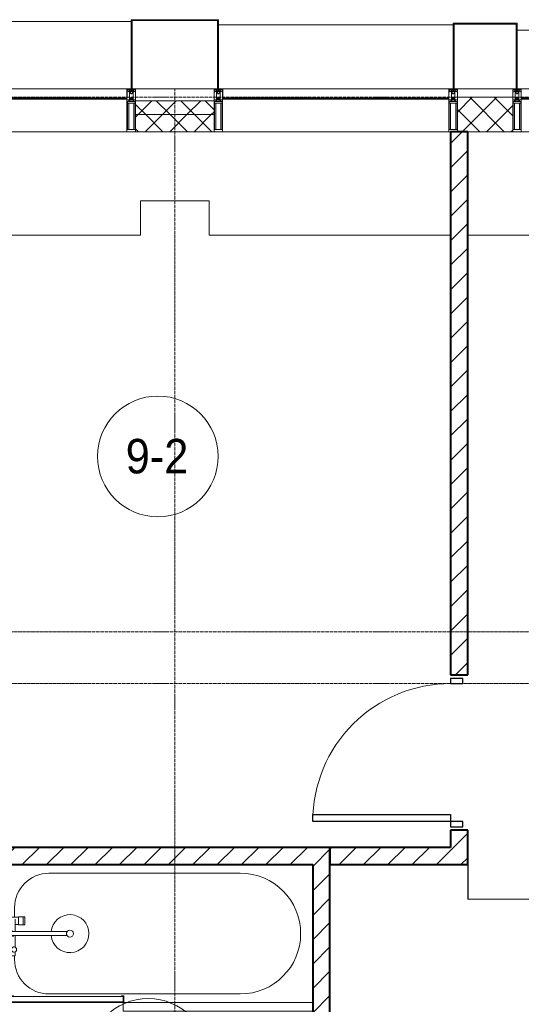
# Model space of a CAD drawing. Header units: millimetres. Extents: x 5617 to 110067, y 7718 to 195801.
# Tile 71 of 81: x 61163 to 64073, y 27840 to 33550. Entities that reach past the tile are written whole.
import ezdxf

# ---------------------------------------------------------------- set-up
doc = ezdxf.new("R2010")
doc.units = ezdxf.units.MM
doc.linetypes.add('ADSK_Линия сетки', pattern=[25, 20, -2.5, 0, -2.5])
doc.linetypes.add('Линия сетки', pattern=[25, 20, -2.5, 0, -2.5])
for name, color, linetype, lineweight in [('Двери', 7, 'Continuous', 18), ('Импосты витража', 7, 'Continuous', 18), ('Колонны', 7, 'Continuous', 18), ('Марки помещений', 7, 'Continuous', 20), ('Мебель', 7, 'Continuous', 18), ('Оси', 7, 'Continuous', 9), ('Панели витража', 7, 'Continuous', 18), ('Перекрытия', 7, 'Continuous', 18), ('Сантехнические приборы', 7, 'Continuous', 18), ('Стены', 7, 'Continuous', 18), ('Стены разрез', 7, 'Continuous', 40), ('Стены штриховка', 7, 'Continuous', 40), ('Элементы узлов', 7, 'Continuous', 18)]:
    doc.layers.add(name, color=color, linetype=linetype, lineweight=lineweight)
doc.styles.add('Arial_3', font='arial.ttf', dxfattribs={"width": 0.9, "height": 200})
pattern_1 = [(45, (0, 0), (-70.71068, 70.71068), [])]
pattern_2 = [(45, (0, 0), (-70.71068, 70.71068), []), (135, (0, 0), (-70.71068, -70.71068), [])]

# ---------------------------------------------------------------- blocks, each defined once
blk = doc.blocks.new('MR_Ванна - Санузел с ванной_1800x800-2638737-МКСС_К4_L14_48_300_')
at = {"layer": 'Сантехнические приборы', "color": 253, "true_color": 0xaaaaaa}
for p, q in [((210, 800.1), (195, 800.1)), ((195, 800.1), (195, 760)), ((210, 795.1), (210, 800.1)), ((210, 800), (885, 800)), ((900, 800), (885, 800)), ((885, 800), (885, 795.1)), ((900, 760), (900, 800)), ((630, 750), (-480, 750)), ((195, 760), (210, 760)), ((200, 765), (200, 795.1)), ((200, 795.1), (210, 795.1)), ((200, 795.1), (200, 765)), ((895, 795.1), (200, 795.1)), ((210, 765), (200, 765)), ((200, 765), (895, 765)), ((210, 760), (210, 765)), ((895, 765), (835, 765)), ((835, 765), (835, 760)), ((835, 760), (900, 760)), ((885, 795.1), (895, 795.1)), ((895, 795.1), (895, 765)), ((895, 765), (895, 795.1)), ((900, 760), (900, 509.8)), ((826.3, 529.1), (858, 529.1)), ((826.3, 505.7), (826.3, 529.1)), ((830, 529.1), (830, 550)), ((858, 529.1), (858, 411.3)), ((826.3, 411.3), (826.3, 478.7)), ((858, 493.3), (866, 493.3)), ((858, 466.4), (858, 493.3)), ((866, 466.4), (858, 466.4)), ((866, 496), (880, 496)), ((866, 464), (866, 496)), ((866, 493.3), (866, 466.4)), ((880, 464), (866, 464)), ((880, 509.8), (900, 509.8)), ((880, 450), (880, 509.8)), ((880, 496), (880, 464)), ((900, 509.8), (900, 450)), ((524.9, 411.3), (880, 411.3)), ((900, 450), (880, 450)), ((880, 411.3), (880, 388.7)), ((900, 450), (900, 360)), ((880, 388.7), (524.9, 388.7)), ((770.9, 301.9), (770.9, 348.9)), ((770.9, 348.9), (780, 348.9)), ((780, 301.9), (780, 348.9)), ((780, 348.9), (807.5, 348.9)), ((780, 348.9), (780, 301.9)), ((807.5, 348.9), (807.5, 301.9)), ((807.5, 303.8), (807.5, 346.6)), ((807.5, 346.6), (826.3, 346.6)), ((826.3, 316.7), (826.3, 388.7)), ((858, 388.7), (858, 316.7)), ((858, 316.7), (858, 343.6)), ((858, 343.6), (866, 343.6)), ((866, 314), (866, 346)), ((866, 346), (880, 346)), ((866, 343.6), (866, 316.7)), ((880, 300.2), (880, 360)), ((880, 360), (900, 360)), ((880, 346), (880, 314)), ((900, 360), (900, 300.2)), ((780, 301.9), (770.9, 301.9)), ((807.5, 301.9), (780, 301.9)), ((858, 303.8), (807.5, 303.8)), ((830, 250), (830, 303.8)), ((858, 316.7), (858, 303.8)), ((866, 316.7), (858, 316.7)), ((880, 314), (866, 314)), ((900, 300.2), (880, 300.2)), ((900, 300.2), (900, 0)), ((-480, 50), (630, 50))]:
    blk.add_line(p, q, dxfattribs=at)
for centre, radius, start, end in [((-480, 400), 350, 90, 270), ((630, 550), 200, 360, 90), ((508.5, 400), 110, 5.916, 354.084), ((832.8, 492.2), 15, 90, 270), ((832.8, 492.2), 15, 244.0483, 115.9517), ((832.8, 492.2), 15, 270, 90), ((508.5, 400), 20, 90, 270), ((508.5, 400), 20, 270, 90), ((508.5, 400), 20, 325.4667, 34.5333), ((843.9, 400), 15.5, 47.0093, 132.9907), ((843.9, 400), 15.5, 227.0093, 312.9907), ((630, 250), 200, 270, 360)]:
    blk.add_arc(centre, radius, start, end, dxfattribs=at)
blk = doc.blocks.new('MR_Зона обслуживания - MR_Зона обслуживания-2638739-МКСС_К4_L14_48_300_')
at = {"layer": 'Мебель', "lineweight": 9}
for p, q in [((550, 50), (-550, 50)), ((-550, 0), (545.1, 0)), ((550, 0.1), (550, 50))]:
    blk.add_line(p, q, dxfattribs=at)
blk = doc.blocks.new('A_DOR_Door - Вн_3_Одинарная_900x2100-3250834-МКСС_К4_L14_48_300_')
at = {"layer": 'Двери', "color": 253, "lineweight": 30, "true_color": 0xaaaaaa}
for p, q in [((-400, 50), (-400, 850)), ((-400, 850), (-360, 850)), ((-400, 50), (-400, 850)), ((-360, 850), (-360, 50)), ((-430, 50), (-430, -20)), ((-400, 50), (-430, 50)), ((-360, 50), (-400, 50)), ((-400, -20), (-400, 50)), ((430, 50), (400, 50)), ((400, 50), (400, -20)), ((430, -20), (430, 50)), ((-430, -20), (-400, -20)), ((400, -20), (430, -20))]:
    blk.add_line(p, q, dxfattribs=at)
at = {"layer": 'Двери', "color": 254, "lineweight": 9, "true_color": 0xd4d4d4}
blk.add_arc((-400, 50), 800, 360, 90, dxfattribs=at)
blk = doc.blocks.new('135_SLK_K4_AR_rvt-1-МКСС_К4_L14_48_300_')
at = {"layer": 'Стены разрез', "lineweight": 9, "true_color": 0xaaaaaa}
h = blk.add_hatch(dxfattribs=at)
h.set_pattern_fill('FP_3', color=253, style=0, pattern_type=2)
h.set_pattern_definition(pattern_1)
h.paths.add_polyline_path([(131250, 28650), (131250, 28850), (131150, 28850), (131150, 28650)])
h.paths.add_polyline_path([(131150, 29750), (131250, 29750), (131250, 32900), (131150, 32900), (131150, 31327.7)])
h = blk.add_hatch(dxfattribs=at)
h.set_pattern_fill('FP_3', color=253, style=0, pattern_type=2)
h.set_pattern_definition(pattern_1)
h.paths.add_polyline_path([(130350, 28650), (130350, 28750), (128500, 28750), (128500, 28650), (130017.4, 28650)])
h = blk.add_hatch(dxfattribs=at)
h.set_pattern_fill('FP_3', color=253, style=0, pattern_type=2)
h.set_pattern_definition(pattern_1)
h.paths.add_polyline_path([(130350, 26350), (130450, 26350), (130450, 26950), (130350, 26950), (130350, 26543.9)])
h.paths.add_polyline_path([(130450, 27750), (130450, 28750), (130350, 28750), (130350, 27750)])
h = blk.add_hatch(dxfattribs=at)
h.set_pattern_fill('FP_3', color=253, style=0, pattern_type=2)
h.set_pattern_definition(pattern_1)
h.paths.add_polyline_path([(130450, 28650), (131150, 28650), (131150, 28750), (130450, 28750)])
at = {"layer": 'Перекрытия', "color": 253, "true_color": 0xaaaaaa}
for p, q in [((129750, 32500), (129350, 32500)), ((129350, 32500), (129350, 32300)), ((129750, 32300), (129750, 32500)), ((129350, 32300), (128000, 32300)), ((131150, 32300), (129750, 32300)), ((132950, 32300), (131250, 32300))]:
    blk.add_line(p, q, dxfattribs=at)
at = {"layer": 'Стены', "color": 253, "true_color": 0xaaaaaa}
for p, q in [((131250.8, 28700), (131250, 28700)), ((131250.8, 28700), (131250.8, 28450.4)), ((131250, 28450.4), (131250, 28650)), ((131250, 28450.4), (131250, 28449.6)), ((132400, 28449.6), (131250, 28449.6)), ((131250.8, 28450.4), (132400, 28450.4))]:
    blk.add_line(p, q, dxfattribs=at)
at = {"layer": 'Стены разрез', "color": 253, "true_color": 0xaaaaaa}
for p, q in [((131250, 32900), (131150, 32900)), ((131150, 32900), (131150, 29750)), ((131250, 29750), (131250, 32900)), ((131150, 29750), (131250, 29750)), ((131250, 28850), (131150, 28850)), ((131150, 28850), (131150, 28750)), ((131250, 28650), (131250, 28850)), ((130350, 28750), (128500, 28750)), ((130450, 28750), (130350, 28750)), ((130450, 27750), (130450, 28750)), ((131150, 28750), (130450, 28750)), ((130450, 28750), (130450, 28650)), ((128500, 28650), (130350, 28650)), ((130350, 28650), (130350, 27750)), ((130450, 28650), (131150, 28650)), ((131150, 28650), (131250, 28650))]:
    blk.add_line(p, q, dxfattribs=at)
at = {"layer": 'Двери', "color": 253, "lineweight": 18, "true_color": 0xaaaaaa, "rotation": 90}
blk.add_blockref('A_DOR_Door - Вн_3_Одинарная_900x2100-3250834-МКСС_К4_L14_48_300_', (131200, 29300), dxfattribs=at)
at = {"layer": 'Мебель', "color": 253, "lineweight": 18, "true_color": 0xaaaaaa, "rotation": 180}
blk.add_blockref('MR_Зона обслуживания - MR_Зона обслуживания-2638739-МКСС_К4_L14_48_300_', (129800, 27850), dxfattribs=at)
at = {"layer": 'Сантехнические приборы', "color": 253, "lineweight": 18, "true_color": 0xaaaaaa, "rotation": 180}
blk.add_blockref('MR_Ванна - Санузел с ванной_1800x800-2638737-МКСС_К4_L14_48_300_', (129450, 28650), dxfattribs=at)
blk = doc.blocks.new('System Panel - A_PAN_Glass-7516243-МКСС_К4_L14_48_300_')
at = {"layer": 'Панели витража', "color": 253, "lineweight": 5, "true_color": 0xaaaaaa}
for p, q in [((656.25, 0), (-656.25, 0)), ((-656.25, 0), (-656.25, -55)), ((656.25, -55), (656.25, 0)), ((-656.25, -55), (656.25, -55))]:
    blk.add_line(p, q, dxfattribs=at)
blk = doc.blocks.new('Rectangular Mullion - 50Wx250H-2623690-МКСС_К4_L14_48_300_')
at = {"layer": 'Элементы узлов', "color": 253, "lineweight": 5, "true_color": 0xaaaaaa}
for p, q in [((-25, 65.2), (-25, 250)), ((-25, 250), (0, 250)), ((-23, 237.3), (0, 237.3)), ((-23, 237.3), (-23, 73.6)), ((-14.9, 84), (-14.9, 237.3)), ((25, 250), (0, 250)), ((23, 237.3), (0, 237.3)), ((14.9, 84), (14.9, 237.3)), ((23, 237.3), (23, 73.6)), ((25, 65.2), (25, 250)), ((-14, 65.2), (-25, 65.2)), ((0, 84), (-23, 84)), ((-0.5, 73.6), (-23, 73.6)), ((-14, 71.3), (-14, 65.2)), ((-10, 71.3), (-14, 71.3)), ((-10, 53), (-10, 71.3)), ((-7, 65.2), (-5.9, 67.3)), ((-7, 65.2), (-7, 54.7)), ((-4.1, 67.3), (-5.9, 67.3)), ((-4.1, 67.3), (-2.9, 65.1)), ((-2.9, 65.1), (-2.9, 54.6)), ((0, 84), (23, 84)), ((0.5, 73.6), (23, 73.6)), ((4.1, 67.3), (2.9, 65.1)), ((2.9, 65.1), (2.9, 54.6)), ((4.1, 67.3), (5.9, 67.3)), ((7, 65.2), (5.9, 67.3)), ((7, 65.2), (7, 54.7)), ((10, 71.3), (14, 71.3)), ((10, 53), (10, 71.3)), ((14, 71.3), (14, 65.2)), ((14, 65.2), (25, 65.2)), ((-23.8, 14.6), (-25, 14.2)), ((-25, 0), (-25, 14.2)), ((-22.3, 17), (-23.8, 17)), ((-23.8, 17), (-23.8, 14.6)), ((-22.5, 10.6), (-23.8, 14.6)), ((-22.5, 10.6), (-23.7, 9.9)), ((-23.7, 1.3), (-23.7, 9.9)), ((-23.7, 1.3), (-11.8, 1.3)), ((-23.2, 10.2), (-22.5, 8)), ((-22.5, 8), (-22.5, 4.5)), ((-21.3, 4.5), (-22.5, 4.5)), ((-22.3, 17), (-22.3, 16)), ((-22.3, 16), (-21.3, 16)), ((-19, 17.6), (-21.3, 16)), ((-21.3, 4.5), (-21.3, 6.5)), ((-21.3, 6.5), (-14.2, 6.5)), ((-18.4, 16.6), (-19, 17.6)), ((-7.4, 16.6), (-18.4, 16.6)), ((-14.2, 6.5), (-14.2, 4.5)), ((-13.2, 4.5), (-14.2, 4.5)), ((-13.2, 4.5), (-12.2, 7.2)), ((-12.7, 7.6), (-11.3, 11.4)), ((-12.7, 7.6), (-11.8, 6.9)), ((-12.2, 9), (-12.2, 14.8)), ((-12.2, 14.8), (0, 14.8)), ((-11.8, 1.3), (-11.8, 6.9)), ((-10.5, 11.2), (-11.3, 11.4)), ((-10.5, 1.5), (-10.5, 11.2)), ((-4.8, 1.5), (-10.5, 1.5)), ((-8.7, 53), (-10, 53)), ((-10, 53), (-10, 17)), ((-10, 17), (-7.5, 17)), ((-8.7, 53), (-7, 54.7)), ((-8.5, 23), (-1.5, 30)), ((-8.5, 18.5), (-8.5, 23)), ((-7.5, 18.5), (-8.5, 18.5)), ((-7.5, 17), (-7.5, 18.5)), ((-7.4, 18), (-7.4, 16.6)), ((-2.6, 18), (-7.4, 18)), ((0, 8), (-4.8, 8)), ((-4.8, 1.5), (-4.8, 8)), ((-1.3, 53), (-2.9, 54.6)), ((-2.6, 18), (-2.6, 16.8)), ((-2.6, 16.8), (0, 16.8)), ((-1.5, 30), (0, 30)), ((0, 53), (-1.3, 53)), ((0, 53), (1.3, 53)), ((1.5, 30), (0, 30)), ((2.6, 16.8), (0, 16.8)), ((0, 14.8), (0, 16.8)), ((0, 14.8), (0, 16.8)), ((12.2, 14.8), (0, 14.8)), ((0, 0), (0, 8)), ((0, 8), (4.8, 8)), ((0, 0), (0, 8)), ((1.3, 53), (2.9, 54.6)), ((8.5, 23), (1.5, 30)), ((2.6, 18), (2.6, 16.8)), ((2.6, 18), (7.4, 18)), ((4.8, 1.5), (4.8, 8)), ((4.8, 1.5), (10.5, 1.5)), ((8.7, 53), (7, 54.7)), ((7.4, 18), (7.4, 16.6)), ((7.4, 16.6), (18.4, 16.6)), ((7.5, 18.5), (8.5, 18.5)), ((7.5, 17), (7.5, 18.5)), ((10, 17), (7.5, 17)), ((8.5, 18.5), (8.5, 23)), ((8.7, 53), (10, 53)), ((10, 53), (10, 17)), ((10.5, 11.2), (11.3, 11.4)), ((10.5, 1.5), (10.5, 11.2)), ((12.7, 7.6), (11.3, 11.4)), ((12.7, 7.6), (11.8, 6.9)), ((11.8, 1.3), (11.8, 6.9)), ((23.7, 1.3), (11.8, 1.3)), ((12.2, 9), (12.2, 14.8)), ((13.2, 4.5), (12.2, 7.2)), ((13.2, 4.5), (14.2, 4.5)), ((21.3, 6.5), (14.2, 6.5)), ((14.2, 6.5), (14.2, 4.5)), ((18.4, 16.6), (19, 17.6)), ((19, 17.6), (21.3, 16)), ((22.3, 16), (21.3, 16)), ((21.3, 4.5), (21.3, 6.5)), ((21.3, 4.5), (22.5, 4.5)), ((22.3, 17), (22.3, 16)), ((22.3, 17), (23.8, 17)), ((22.5, 10.6), (23.8, 14.6)), ((22.5, 10.6), (23.7, 9.9)), ((23.2, 10.2), (22.5, 8)), ((22.5, 8), (22.5, 4.5)), ((23.7, 1.3), (23.7, 9.9)), ((23.8, 17), (23.8, 14.6)), ((23.8, 14.6), (25, 14.2)), ((25, 0), (25, 14.2)), ((-25, 0), (0, 0)), ((25, 0), (0, 0))]:
    blk.add_line(p, q, dxfattribs=at)
for centre, start, end in [((-0.5, 73.1), 360, 90), ((0.5, 73.1), 90, 180)]:
    blk.add_arc(centre, 0.5, start, end, dxfattribs=at)
blk = doc.blocks.new('Rectangular Mullion - R_StandardFrame_50Wx250H-V91-МКСС_К4_L14_48_300_')
at = {"layer": 'Импосты витража', "color": 253, "lineweight": 5, "true_color": 0xaaaaaa}
for p, q in [((-25, 0), (-25, 250)), ((-25, 250), (25, 250)), ((25, 250), (25, 0)), ((0, 0), (-25, 0)), ((25, 0), (5, 0))]:
    blk.add_line(p, q, dxfattribs=at)
blk = doc.blocks.new('Rectangular Mullion - R_StandardFrame_50Wx250H-V92-МКСС_К4_L14_48_300_')
at = {"layer": 'Импосты витража', "color": 253, "lineweight": 5, "true_color": 0xaaaaaa}
for p, q in [((-25, 0), (-25, 250)), ((-25, 250), (25, 250)), ((25, 250), (25, 0)), ((-5, 0), (-25, 0)), ((25, 0), (0, 0))]:
    blk.add_line(p, q, dxfattribs=at)
blk = doc.blocks.new('Rectangular Mullion - R_InvisibleFrame_50Wx250H-V94-МКСС_К4_L14_48_300_')
at = {"layer": 'Импосты витража', "color": 253, "lineweight": 5, "true_color": 0xaaaaaa}
for p, q in [((127960, 33090), (129272.5, 33090)), ((128000, 32900), (129272.5, 32900))]:
    blk.add_line(p, q, dxfattribs=at)
blk = doc.blocks.new('Rectangular Mullion - R_StandardFrame_50Wx250H-5836686-МКСС_К4_L14_48_300_')
at = {"layer": 'Импосты витража', "color": 253, "lineweight": 5, "true_color": 0xaaaaaa}
blk.add_line((100522.5, 33150), (100977.5, 33150), dxfattribs=at)
blk = doc.blocks.new('Rectangular Mullion - R_InvisibleFrame_50Wx250H-5935623-МКСС_К4_L14_48_300_')
at = {"layer": 'Импосты витража', "color": 253, "lineweight": 5, "true_color": 0xaaaaaa}
for p, q in [((99160, 33090), (100472.5, 33090)), ((99160, 32900), (100472.5, 32900))]:
    blk.add_line(p, q, dxfattribs=at)
blk = doc.blocks.new('Rectangular Mullion - R_StandardFrame_50Wx250H-5836679-МКСС_К4_L14_48_300_')
at = {"layer": 'Импосты витража', "color": 253, "lineweight": 5, "true_color": 0xaaaaaa}
blk.add_line((136800, 31560), (136800, 31240), dxfattribs=at)
blk = doc.blocks.new('A_SLK_PAN_Type1 - Прямой тип панели-6538227-МКСС_К4_L14_48_300_')
at = {"layer": 'Колонны', "lineweight": 5}
for p, q in [((-247.5, 0), (-252.5, 0)), ((-252.5, 0), (-252.5, -400)), ((-247.5, -395), (-247.5, 0)), ((247.5, 0), (247.5, -395)), ((252.5, 0), (247.5, 0)), ((252.5, -400), (252.5, 0)), ((247.5, -395), (-247.5, -395)), ((-252.5, -400), (252.5, -400))]:
    blk.add_line(p, q, dxfattribs=at)
blk = doc.blocks.new('A_SLK_PAN_Type1 - Прямой тип панели-6538228-МКСС_К4_L14_48_300_')
at = {"layer": 'Колонны', "lineweight": 5}
for p, q in [((-180, 0), (-185, 0)), ((-185, 0), (-185, -380)), ((-180, -375), (-180, 0)), ((180, 0), (180, -375)), ((185, 0), (180, 0)), ((185, -380), (185, 0)), ((-185, -380), (185, -380)), ((180, -375), (-180, -375))]:
    blk.add_line(p, q, dxfattribs=at)
blk = doc.blocks.new('A_OGR_PAN_Отлив - A_OGR_PAN_Отлив-6266219-МКСС_К4_L14_48_300_')
at = {"layer": 'Колонны', "color": 253, "lineweight": 5, "true_color": 0xaaaaaa}
blk.add_line((681.25, 340), (-681.25, 340), dxfattribs=at)
blk = doc.blocks.new('A_OGR_PAN_Отлив - A_OGR_PAN_Отлив-6265619-МКСС_К4_L14_48_300_')
at = {"layer": 'Колонны', "color": 253, "lineweight": 5, "true_color": 0xaaaaaa}
blk.add_line((681.25, 370), (-681.25, 370), dxfattribs=at)
blk = doc.blocks.new('A_OGR_PAN_Отлив - A_OGR_PAN_Отлив-6265489-МКСС_К4_L14_48_300_')
at = {"layer": 'Колонны', "color": 253, "lineweight": 5, "true_color": 0xaaaaaa}
blk.add_line((681.25, 390), (-681.25, 390), dxfattribs=at)
blk = doc.blocks.new('135_SLK_K4_AR_FCD_rvt-1-МКСС_К4_L14_48_300_')
at = {"layer": 'Стены разрез', "lineweight": 5, "true_color": 0xaaaaaa}
h = blk.add_hatch(dxfattribs=at)
h.set_pattern_fill('FP_4', color=253, style=0, pattern_type=2)
h.set_pattern_definition(pattern_2)
h.paths.add_polyline_path([(129777.5, 33000), (129777.5, 33080), (129322.5, 33080), (129322.5, 33000), (129363.4, 33000)])
h = blk.add_hatch(dxfattribs=at)
h.set_pattern_fill('FP_4', color=253, style=0, pattern_type=2)
h.set_pattern_definition(pattern_2)
h.paths.add_polyline_path([(131510, 32900), (131510, 33100), (131190, 33100), (131190, 32900)])
h = blk.add_hatch(dxfattribs=at)
h.set_pattern_fill('FP_4', color=253, style=0, pattern_type=2)
h.set_pattern_definition(pattern_2)
h.paths.add_polyline_path([(129777.5, 32900), (129777.5, 33000), (129322.5, 33000), (129322.5, 32900), (129363.4, 32900)])
at = {"layer": 'Стены разрез', "color": 253, "lineweight": 9, "true_color": 0xaaaaaa}
for p, q in [((129777.5, 33080), (129322.5, 33080)), ((129322.5, 33080), (129322.5, 32900)), ((129777.5, 32900), (129777.5, 33080)), ((131510, 33100), (131190, 33100)), ((131190, 33100), (131190, 32900)), ((131510, 32900), (131510, 33100)), ((129322.5, 32900), (129777.5, 32900)), ((131190, 32900), (131510, 32900))]:
    blk.add_line(p, q, dxfattribs=at)
at = {"layer": 'Стены штриховка', "color": 253, "lineweight": 9, "true_color": 0xaaaaaa}
blk.add_line((129777.5, 33000), (129322.5, 33000), dxfattribs=at)
at = {"layer": 'Импосты витража', "color": 253, "lineweight": 5, "true_color": 0xaaaaaa, "extrusion": (0, 0, -1), "rotation": 180}
for name, p in [('Rectangular Mullion - 50Wx250H-2623690-МКСС_К4_L14_48_300_', (-129297.5, 33150)), ('Rectangular Mullion - R_StandardFrame_50Wx250H-V91-МКСС_К4_L14_48_300_', (-129297.5, 33150)), ('Rectangular Mullion - 50Wx250H-2623690-МКСС_К4_L14_48_300_', (-129802.5, 33150)), ('Rectangular Mullion - R_StandardFrame_50Wx250H-V92-МКСС_К4_L14_48_300_', (-129802.5, 33150)), ('Rectangular Mullion - 50Wx250H-2623690-МКСС_К4_L14_48_300_', (-131165, 33150)), ('Rectangular Mullion - R_StandardFrame_50Wx250H-V91-МКСС_К4_L14_48_300_', (-131165, 33150)), ('Rectangular Mullion - 50Wx250H-2623690-МКСС_К4_L14_48_300_', (-131535, 33150)), ('Rectangular Mullion - R_StandardFrame_50Wx250H-V92-МКСС_К4_L14_48_300_', (-131535, 33150))]:
    blk.add_blockref(name, p, dxfattribs=at)
at = {"layer": 'Импосты витража', "color": 253, "lineweight": 5, "true_color": 0xaaaaaa}
for name, p in [('Rectangular Mullion - R_StandardFrame_50Wx250H-5836686-МКСС_К4_L14_48_300_', (28800, 0)), ('Rectangular Mullion - R_InvisibleFrame_50Wx250H-V94-МКСС_К4_L14_48_300_', (0, 0)), ('Rectangular Mullion - R_InvisibleFrame_50Wx250H-5935623-МКСС_К4_L14_48_300_', (30667.5, 0)), ('Rectangular Mullion - R_InvisibleFrame_50Wx250H-5935623-МКСС_К4_L14_48_300_', (32400, 0))]:
    blk.add_blockref(name, p, dxfattribs=at)
at = {"layer": 'Импосты витража', "color": 253, "lineweight": 5, "true_color": 0xaaaaaa, "rotation": 89.99999999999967}
blk.add_blockref('Rectangular Mullion - R_StandardFrame_50Wx250H-5836679-МКСС_К4_L14_48_300_', (162750, -103650), dxfattribs=at)
at = {"layer": 'Колонны', "color": 253, "lineweight": 5, "true_color": 0xaaaaaa}
for name, p in [('A_OGR_PAN_Отлив - A_OGR_PAN_Отлив-6265489-МКСС_К4_L14_48_300_', (128616.3, 33150)), ('A_OGR_PAN_Отлив - A_OGR_PAN_Отлив-6265619-МКСС_К4_L14_48_300_', (130483.8, 33150)), ('A_OGR_PAN_Отлив - A_OGR_PAN_Отлив-6266219-МКСС_К4_L14_48_300_', (132216.3, 33150))]:
    blk.add_blockref(name, p, dxfattribs=at)
at = {"layer": 'Колонны', "color": 253, "lineweight": 5, "true_color": 0xaaaaaa, "rotation": 180}
for name, p in [('A_SLK_PAN_Type1 - Прямой тип панели-6538227-МКСС_К4_L14_48_300_', (129550, 33150)), ('A_SLK_PAN_Type1 - Прямой тип панели-6538228-МКСС_К4_L14_48_300_', (131350, 33150))]:
    blk.add_blockref(name, p, dxfattribs=at)
at = {"layer": 'Панели витража', "color": 253, "lineweight": 5, "true_color": 0xaaaaaa}
for p in [(128616.3, 33150), (130483.8, 33150), (132216.3, 33150)]:
    blk.add_blockref('System Panel - A_PAN_Glass-7516243-МКСС_К4_L14_48_300_', p, dxfattribs=at)
blk = doc.blocks.new('050_Марка_Помещение - Номер-620969-МКСС_К4_L14_48_300_')
at = {"layer": 'Марки помещений'}
blk.add_circle((0, 0), 3.5, dxfattribs=at)

msp = doc.modelspace()

# ---------------------------------------------------------------- linework, layer by layer
at = {"layer": 'Оси', "linetype": 'Линия сетки'}
msp.add_line((62062.7, 12025.7), (62062.7, 33150), dxfattribs=at)
at = {"layer": 'Оси', "linetype": 'ADSK_Линия сетки'}
for p, q in [((69432.7, 33100), (25313.5, 33100)), ((69432.7, 30000), (26583.5, 30000)), ((69432.7, 29700), (25313.5, 29700))]:
    msp.add_line(p, q, dxfattribs=at)

# ---------------------------------------------------------------- block references
at = {"lineweight": 5}
for name in ['135_SLK_K4_AR_FCD_rvt-1-МКСС_К4_L14_48_300_', '135_SLK_K4_AR_rvt-1-МКСС_К4_L14_48_300_']:
    msp.add_blockref(name, (-67487.3, 0), dxfattribs=at)
at = {"layer": 'Марки помещений', "xscale": 99.99999999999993, "yscale": 99.99999999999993, "zscale": 99.99999999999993}
for p in [(61964.3, 31017.2), (61908.1, 27523.1)]:
    msp.add_blockref('050_Марка_Помещение - Номер-620969-МКСС_К4_L14_48_300_', p, dxfattribs=at)

# ---------------------------------------------------------------- texts
at = {"layer": 'Марки помещений', "lineweight": 9, "insert": (61777.7, 31118.9), "char_height": 200, "width": 447.342, "attachment_point": 1, "style": 'Arial_3'}
msp.add_mtext('9-2', dxfattribs=at)

doc.saveas('drawing.dxf')
